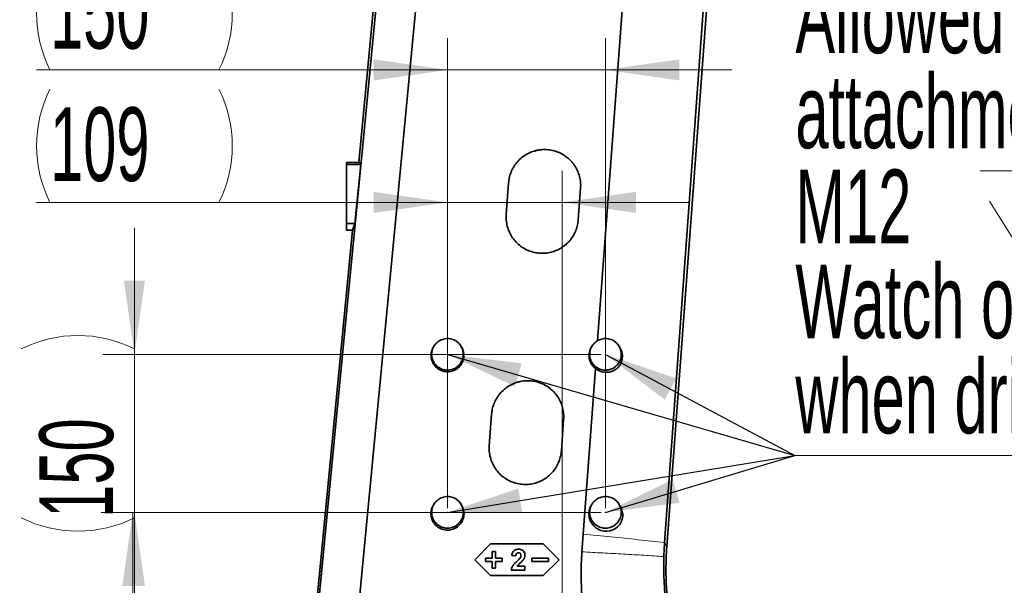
# Model space of a CAD drawing. Header units: millimetres. Extents: x 0 to 12118, y 0 to 8400.
# Tile 20 of 128: x 1789 to 2724, y 4475 to 5012. Entities that reach past the tile are written whole.
import ezdxf

# ---------------------------------------------------------------- set-up
doc = ezdxf.new("R2010")
doc.units = ezdxf.units.MM
doc.header["$LTSCALE"] = 20
doc.header["$PDSIZE"] = -1
doc.styles.add('SLDTEXTSTYLE0', font='TXT', dxfattribs={"width": 0.605})
doc.dimstyles.new('SLDDIMSTYLE1', dxfattribs={"dimtxt": 70, "dimasz": 70, "dimexe": 0, "dimexo": 0.0625, "dimgap": 17.5, "dimtad": 1, "dimdec": 1, "dimrnd": 1e-09, "dimzin": 12, "dimdsep": 46, "dimtxsty": 'SLDTEXTSTYLE0', "dimsah": 1, "dimcen": 0.09, "dimadec": 0, "dimazin": 3, "dimtfac": 1, "dimtmove": 0, "dimatfit": 0, "dimfxl": 1, "dimfrac": 2, "dimtolj": 1, "dimtzin": 12, "dimarcsym": 0})
doc.dimstyles.new('SLDDIMSTYLE2', dxfattribs={"dimtxt": 70, "dimasz": 70, "dimexe": 0, "dimexo": 0.0625, "dimgap": 17.5, "dimtad": 1, "dimdec": 1, "dimrnd": 1e-09, "dimzin": 12, "dimdsep": 46, "dimtxsty": 'SLDTEXTSTYLE0', "dimsah": 1, "dimcen": 0.09, "dimadec": 0, "dimazin": 3, "dimtfac": 1, "dimtofl": 0, "dimtmove": 0, "dimatfit": 3, "dimfxl": 1, "dimfrac": 2, "dimtolj": 1, "dimtzin": 12, "dimarcsym": 0})
doc.dimstyles.new('SLDDIMSTYLE4', dxfattribs={"dimtxt": 0.18, "dimasz": 70, "dimexe": 0, "dimexo": 0.0625, "dimgap": 0, "dimtad": 0, "dimtih": 1, "dimtoh": 1, "dimdec": 0, "dimrnd": 1e-09, "dimzin": 0, "dimdsep": 46, "dimtxsty": 'Standard', "dimsah": 1, "dimcen": 0.09, "dimadec": 0, "dimazin": 0, "dimtfac": 70, "dimtdec": 0, "dimtofl": 0, "dimtmove": 0, "dimatfit": 3, "dimfxl": 1, "dimfrac": 2, "dimtolj": 1, "dimtzin": 0, "dimarcsym": 0})

# ---------------------------------------------------------------- blocks, each defined once
blk = doc.blocks.new('_D_43')
at = {"color": 7, "linetype": 'Continuous', "lineweight": 0}
for p, q in [((1898.44, 4693.87), (1898.44, 4813.87)), ((2341.63, 4693.87), (1868.44, 4693.87)), ((1898.44, 4693.87), (1898.44, 4543.87)), ((2341.63, 4543.87), (1868.44, 4543.87)), ((1898.44, 4543.87), (1898.44, 4423.87))]:
    blk.add_line(p, q, dxfattribs=at)
at = {"color": 7, "linetype": 'Continuous', "lineweight": 18}
for centre, start, end in [((1844.72, 4591.65), 63.43495, 116.56505), ((1844.72, 4646.09), 243.43495, 296.56505)]:
    blk.add_arc(centre, 120.11, start, end, dxfattribs=at)
for points in [[(1898.44, 4693.87), (1908.44, 4763.87), (1888.44, 4763.87)], [(1898.44, 4543.87), (1888.44, 4473.87), (1908.44, 4473.87)]]:
    blk.add_solid(points, dxfattribs=at)
at = {"color": 7, "linetype": 'Continuous', "lineweight": 18, "insert": (1808.2, 4538.66), "char_height": 70, "attachment_point": 1, "rotation": 90, "style": 'SLDTEXTSTYLE0'}
blk.add_mtext('150', dxfattribs=at)
blk = doc.blocks.new('_D_44')
at = {"color": 7, "linetype": 'Continuous', "lineweight": 0}
for p, q in [((2195.63, 4547.87), (2195.63, 4993.88)), ((2345.63, 4547.87), (2345.63, 4993.88)), ((2195.63, 4963.88), (1805.55, 4963.88)), ((2195.63, 4963.88), (2345.63, 4963.88)), ((2345.63, 4963.88), (2465.63, 4963.88))]:
    blk.add_line(p, q, dxfattribs=at)
at = {"color": 7, "linetype": 'Continuous', "lineweight": 18}
for centre, start, end in [((1925.66, 5017.59), 153.43495, 206.56505), ((1871.22, 5017.59), 333.43495, 26.56505)]:
    blk.add_arc(centre, 120.11, start, end, dxfattribs=at)
for points in [[(2195.63, 4963.88), (2125.63, 4973.88), (2125.63, 4953.88)], [(2345.63, 4963.88), (2415.63, 4953.88), (2415.63, 4973.88)]]:
    blk.add_solid(points, dxfattribs=at)
at = {"color": 7, "linetype": 'Continuous', "lineweight": 18, "insert": (1818.23, 5054.11), "char_height": 70, "attachment_point": 1, "style": 'SLDTEXTSTYLE0'}
blk.add_mtext('150', dxfattribs=at)
blk = doc.blocks.new('_D_45')
at = {"color": 7, "linetype": 'Continuous', "lineweight": 0}
for p, q in [((2195.63, 4697.87), (2195.63, 4868.1)), ((2304.63, 4147.87), (2304.63, 4868.1)), ((2195.63, 4838.1), (1805.55, 4838.1)), ((2195.63, 4838.1), (2304.63, 4838.1)), ((2304.63, 4838.1), (2424.63, 4838.1))]:
    blk.add_line(p, q, dxfattribs=at)
at = {"color": 7, "linetype": 'Continuous', "lineweight": 18}
for centre, start, end in [((1925.66, 4891.82), 153.43495, 206.56505), ((1871.22, 4891.82), 333.43495, 26.56505)]:
    blk.add_arc(centre, 120.11, start, end, dxfattribs=at)
for points in [[(2195.63, 4838.1), (2125.63, 4848.1), (2125.63, 4828.1)], [(2304.63, 4838.1), (2374.63, 4828.1), (2374.63, 4848.1)]]:
    blk.add_solid(points, dxfattribs=at)
at = {"color": 7, "linetype": 'Continuous', "lineweight": 18, "insert": (1818.23, 4928.34), "char_height": 70, "attachment_point": 1, "style": 'SLDTEXTSTYLE0'}
blk.add_mtext('109', dxfattribs=at)
blk = doc.blocks.new('_D_46')
at = {"color": 7, "linetype": 'Continuous', "lineweight": 0}
for p, q in [((2341.63, 4543.87), (1866.89, 4543.87)), ((1896.89, 4143.87), (1896.89, 4543.87)), ((2300.63, 4143.87), (1866.89, 4143.87))]:
    blk.add_line(p, q, dxfattribs=at)
at = {"color": 7, "linetype": 'Continuous', "lineweight": 18}
for centre, start, end in [((1843.18, 4316.65), 63.43495, 116.56505), ((1843.18, 4371.09), 243.43495, 296.56505)]:
    blk.add_arc(centre, 120.11, start, end, dxfattribs=at)
for points in [[(1896.89, 4543.87), (1886.89, 4473.87), (1906.89, 4473.87)], [(1896.89, 4143.87), (1906.89, 4213.87), (1886.89, 4213.87)]]:
    blk.add_solid(points, dxfattribs=at)
at = {"color": 7, "linetype": 'Continuous', "lineweight": 18, "insert": (1806.66, 4263.66), "char_height": 70, "attachment_point": 1, "rotation": 90, "style": 'SLDTEXTSTYLE0'}
blk.add_mtext('400', dxfattribs=at)
blk = doc.blocks.new('SW_SYMBOL_HOLE_DEPTH')
at = {"color": 0, "linetype": 'Continuous', "lineweight": 18}
for p, q in [((0, 17500), (16000, 17500)), ((8000, 17500), (8000, 1500)), ((2000, 11100), (8000, 1500)), ((14000, 11100), (8000, 1500))]:
    blk.add_line(p, q, dxfattribs=at)
blk = doc.blocks.new('SW_NOTE_0_11')
at = {"color": 0, "linetype": 'Continuous', "lineweight": 0}
for p, q in [((0, 0), (744.44, 0)), ((744.44, 0), (0, 0)), ((0, 0), (744.44, 0)), ((744.44, 0), (0, 0)), ((0, 0), (744.44, 0)), ((744.44, 0), (0, 0))]:
    blk.add_line(p, q, dxfattribs=at)
at = {"color": 0, "linetype": 'Continuous', "lineweight": 0, "xscale": 0.0045117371, "yscale": 0.0045117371, "zscale": 0.0045117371}
blk.add_blockref('SW_SYMBOL_HOLE_DEPTH', (175.77, 191.43), dxfattribs=at)
at = {"color": 0, "linetype": 'Continuous', "lineweight": 0, "char_height": 70, "attachment_point": 1, "style": 'SLDTEXTSTYLE0'}
for s, insert in [('Allowed positions for', (0.38, 451.99)), ('attachment holes.', (0.38, 361.77)), ('M12', (0.38, 271.55)), ('through.', (273.77, 271.55)), ('Watch out for cables', (0.38, 181.33)), ('when drilling.', (0.38, 91.11))]:
    blk.add_mtext(s, dxfattribs=dict(at, insert=insert))

msp = doc.modelspace()

# ---------------------------------------------------------------- linework, layer by layer
at = {"color": 7, "linetype": 'Continuous', "lineweight": 35}
for p, q in [((2142.898491, 5205.713152), (2111.426715, 4875.870777)), ((2403.895787, 4511.425214), (2453.41984, 5179.390695)), ((2401.762977, 4515.302683), (2441.402793, 5060.631766)), ((2362.032333, 5028.76104), (2338.165581, 4706.853489)), ((2099.628607, 4875.870777), (2111.864329, 4875.870777)), ((2099.628607, 4874.137588), (2099.628607, 4875.870777)), ((2099.628607, 4817.969406), (2099.628607, 4874.137588)), ((2099.628607, 4874.137588), (2113.355765, 4874.137588)), ((2113.355765, 4874.137588), (2107.771457, 4817.969406)), ((2111.864329, 4875.870777), (2113.355765, 4874.137588)), ((2251.434678, 4826.563609), (2253.631824, 4856.483043)), ((2322.047343, 4851.458525), (2319.850197, 4821.539091)), ((2099.628607, 4811.870777), (2099.628607, 4817.969406)), ((2099.628607, 4817.969406), (2107.771457, 4817.969406)), ((2107.771457, 4817.969406), (2105.32018, 4811.870777)), ((2105.32018, 4811.870777), (2065.167647, 4391.049059)), ((2099.628607, 4811.870777), (2105.32018, 4811.870777)), ((2183.348221, 4702.48269), (2182.813084, 4701.719246)), ((2208.444143, 4701.719228), (2207.908993, 4702.48269)), ((2333.348221, 4702.48269), (2332.813058, 4701.719209)), ((2358.774548, 4701.247862), (2357.908993, 4702.48269)), ((2336.207963, 4680.449728), (2324.54177, 4523.099639)), ((2235.322274, 4607.154424), (2237.51942, 4637.073858)), ((2305.93494, 4632.04934), (2303.737794, 4602.129906)), ((2183.348221, 4552.48269), (2182.729354, 4551.599795)), ((2208.527873, 4551.599777), (2207.908993, 4552.48269)), ((2333.348221, 4552.48269), (2332.638469, 4551.470135)), ((2359.052194, 4550.851763), (2357.908993, 4552.48269)), ((2324.54177, 4523.099639), (2323.302243, 4506.381275)), ((2236.628607, 4513.870777), (2221.628607, 4498.870777)), ((2286.628607, 4513.870777), (2236.628607, 4513.870777)), ((2238.128607, 4506.870777), (2238.128607, 4500.370777)), ((2241.128607, 4506.870777), (2238.128607, 4506.870777)), ((2241.128607, 4500.370777), (2241.128607, 4506.870777)), ((2301.628607, 4498.870777), (2286.628607, 4513.870777)), ((2221.628607, 4498.870777), (2236.628607, 4483.870777)), ((2238.128607, 4500.370777), (2231.628607, 4500.370777)), ((2231.628607, 4500.370777), (2231.628607, 4497.370777)), ((2231.628607, 4497.370777), (2238.128607, 4497.370777)), ((2238.128607, 4497.370777), (2238.128607, 4490.870777)), ((2247.628607, 4500.370777), (2241.128607, 4500.370777)), ((2241.128607, 4497.370777), (2247.628607, 4497.370777)), ((2241.128607, 4490.870777), (2241.128607, 4497.370777)), ((2247.628607, 4497.370777), (2247.628607, 4500.370777)), ((2256.667069, 4502.837123), (2260.513223, 4502.46052)), ((2291.628607, 4500.370777), (2275.628607, 4500.370777)), ((2275.628607, 4500.370777), (2275.628607, 4497.370777)), ((2275.628607, 4497.370777), (2291.628607, 4497.370777)), ((2286.628607, 4483.870777), (2301.628607, 4498.870777)), ((2291.628607, 4497.370777), (2291.628607, 4500.370777)), ((2238.128607, 4490.870777), (2241.128607, 4490.870777)), ((2256.154248, 4488.870777), (2269.231171, 4488.870777)), ((2269.231171, 4492.716931), (2261.79928, 4492.716931)), ((2269.231171, 4488.870777), (2269.231171, 4492.716931)), ((2236.628607, 4483.870777), (2286.628607, 4483.870777))]:
    msp.add_line(p, q, dxfattribs=at)
at = {"color": 8, "linetype": 'Continuous', "lineweight": 18}
msp.add_line((2403.895787, 4511.425214), (2401.762993, 4515.302655), dxfattribs=at)
at = {"color": 7, "linetype": 'Continuous', "lineweight": 35, "flags": 128}
for points in [[(2067.142151, 4394.312761), (2096.351376, 4697.029268), (2115.842799, 4899.033116), (2134.010782, 5087.321177)], [(2169.156234, 5059.782438), (2144.071246, 4796.877324), (2124.795381, 4594.855123), (2105.51952, 4392.832921)], [(2332.684606, 4551.438592), (2331.833904, 4550.193785), (2330.698361, 4547.675165), (2330.064162, 4545.211937), (2329.833045, 4542.586892), (2330.018491, 4540.088004), (2330.606427, 4537.581256), (2331.558947, 4535.236547), (2332.885477, 4533.02144), (2334.550238, 4531.018086), (2336.536092, 4529.270977), (2338.82697, 4527.822217), (2341.358994, 4526.747659), (2344.095728, 4526.092969), (2346.959637, 4525.915511), (2349.811539, 4526.248213), (2352.638389, 4527.122951), (2355.149996, 4528.453835), (2357.463013, 4530.310333), (2359.230341, 4532.380006), (2360.659014, 4534.851113), (2361.531098, 4537.264924), (2362.006016, 4539.897027), (2362.03316, 4542.537195), (2362.03316, 4542.537195)]]:
    msp.add_lwpolyline(points, dxfattribs=at)
at = {"color": 7, "linetype": 'Continuous', "lineweight": 35}
for points, knots in [([(2253.631824, 4856.483043), (2253.81789, 4858.094641), (2254.190024, 4861.317832), (2255.688658, 4866.292825), (2258.036735, 4871.270539), (2261.368011, 4876.043923), (2265.4645, 4880.174972), (2270.18319, 4883.572804), (2275.413514, 4886.109655), (2280.983851, 4887.749447), (2286.748881, 4888.410596), (2292.53759, 4888.115967), (2298.187819, 4886.836484), (2303.550272, 4884.648522), (2308.459423, 4881.575777), (2312.801127, 4877.737451), (2316.42222, 4873.211954), (2319.257596, 4868.148042), (2321.167904, 4862.673957), (2322.199099, 4857.048567), (2322.097031, 4853.288812), (2322.047343, 4851.458525)], [0, 0, 0, 0, 0.0451944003, 0.0903887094, 0.1442443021, 0.1980989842, 0.2518776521, 0.3056556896, 0.3593414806, 0.4130273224, 0.4665854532, 0.5201434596, 0.5736412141, 0.6271389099, 0.6806843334, 0.734230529, 0.7878800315, 0.841530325, 0.8952744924, 0.9490185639, 1, 1, 1, 1]), ([(2277.70393, 4886.608103), (2278.732537, 4886.944361), (2281.58949, 4887.878316), (2286.583303, 4888.352966), (2292.401237, 4888.166681), (2296.159216, 4887.199878), (2297.998023, 4886.726814)], [0, 0, 0, 0, 0.1572529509, 0.4367698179, 0.7244074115, 1, 1, 1, 1]), ([(2319.850197, 4821.539091), (2319.664131, 4819.927494), (2319.291998, 4816.704302), (2317.793363, 4811.72931), (2315.445287, 4806.751596), (2312.114011, 4801.978212), (2308.017523, 4797.847163), (2303.298832, 4794.449331), (2298.068509, 4791.91248), (2292.498171, 4790.272687), (2286.733141, 4789.611538), (2280.944432, 4789.906167), (2275.294203, 4791.185649), (2269.931751, 4793.373611), (2265.0226, 4796.446356), (2260.680895, 4800.284682), (2257.059802, 4804.810179), (2254.224425, 4809.874091), (2252.314118, 4815.348176), (2251.282922, 4820.973566), (2251.38499, 4824.733321), (2251.434678, 4826.563609)], [0, 0, 0, 0, 0.0451943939, 0.0903886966, 0.1442442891, 0.1980989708, 0.2518776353, 0.3056556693, 0.3593414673, 0.4130273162, 0.4665854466, 0.5201434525, 0.5736411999, 0.6271388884, 0.6806843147, 0.7342305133, 0.7878800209, 0.8415303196, 0.8952744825, 0.9490185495, 1, 1, 1, 1]), ([(2210.628607, 4693.870777), (2210.588156, 4693.040147), (2210.506087, 4691.354919), (2209.854623, 4688.908479), (2208.820374, 4686.581621), (2207.415765, 4684.480718), (2205.664843, 4682.626736), (2203.643987, 4681.10958), (2201.379111, 4679.938925), (2198.971533, 4679.176666), (2196.448252, 4678.821658), (2193.924215, 4678.89712), (2191.425815, 4679.398247), (2189.066985, 4680.302651), (2186.874574, 4681.604421), (2184.945251, 4683.238919), (2183.305956, 4685.195915), (2182.026296, 4687.379457), (2181.126517, 4689.770305), (2180.644836, 4692.254102), (2180.586146, 4694.805935), (2180.95561, 4697.305866), (2181.742607, 4699.73113), (2182.918212, 4701.966264), (2184.462379, 4703.993314), (2186.309965, 4705.71456), (2188.438407, 4707.115454), (2190.751324, 4708.131139), (2193.225196, 4708.747648), (2195.74601, 4708.942465), (2198.287365, 4708.704195), (2200.73267, 4708.052141), (2203.053776, 4706.985215), (2205.143573, 4705.558303), (2206.979547, 4703.785134), (2208.477274, 4701.748023), (2209.616214, 4699.469983), (2210.447915, 4696.838758), (2210.564304, 4694.926992), (2210.628607, 4693.870777)], [0, 0, 0, 0, 0.0264445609, 0.0536521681, 0.0800972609, 0.1073098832, 0.1337727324, 0.1610073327, 0.1874486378, 0.2146595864, 0.2410942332, 0.2682946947, 0.2947374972, 0.3219427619, 0.3484074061, 0.3756343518, 0.4021322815, 0.4293977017, 0.4558991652, 0.4831729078, 0.5096383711, 0.5368756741, 0.5633184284, 0.5905311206, 0.6169657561, 0.6441666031, 0.6706079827, 0.6978120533, 0.7242740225, 0.7514980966, 0.7779923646, 0.8052533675, 0.8317580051, 0.8590348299, 0.8855032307, 0.9127435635, 0.939187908, 0.9664024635, 1, 1, 1, 1]), ([(2360.628607, 4693.870777), (2360.588156, 4693.040147), (2360.506087, 4691.354919), (2359.854623, 4688.908479), (2358.820374, 4686.581621), (2357.415765, 4684.480718), (2355.664843, 4682.626736), (2353.643987, 4681.10958), (2351.379111, 4679.938925), (2348.971533, 4679.176666), (2346.448252, 4678.821658), (2343.924215, 4678.89712), (2341.425815, 4679.398247), (2339.066985, 4680.302651), (2336.874574, 4681.604421), (2334.945251, 4683.238919), (2333.305956, 4685.195915), (2332.026296, 4687.379457), (2331.126517, 4689.770305), (2330.644836, 4692.254102), (2330.586146, 4694.805935), (2330.95561, 4697.305866), (2331.742607, 4699.73113), (2332.918212, 4701.966264), (2334.462379, 4703.993314), (2336.309965, 4705.71456), (2338.438407, 4707.115454), (2340.751324, 4708.131139), (2343.225196, 4708.747648), (2345.74601, 4708.942465), (2348.287365, 4708.704195), (2350.73267, 4708.052141), (2353.053776, 4706.985215), (2355.143573, 4705.558303), (2356.979547, 4703.785134), (2358.477274, 4701.748023), (2359.616214, 4699.469983), (2360.447915, 4696.838758), (2360.564304, 4694.926992), (2360.628607, 4693.870777)], [0, 0, 0, 0, 0.0264445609, 0.0536521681, 0.0800972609, 0.1073098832, 0.1337727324, 0.1610073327, 0.1874486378, 0.2146595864, 0.2410942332, 0.2682946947, 0.2947374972, 0.3219427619, 0.3484074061, 0.3756343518, 0.4021322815, 0.4293977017, 0.4558991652, 0.4831729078, 0.5096383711, 0.5368756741, 0.5633184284, 0.5905311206, 0.6169657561, 0.6441666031, 0.6706079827, 0.6978120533, 0.7242740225, 0.7514980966, 0.7779923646, 0.8052533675, 0.8317580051, 0.8590348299, 0.8855032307, 0.9127435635, 0.939187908, 0.9664024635, 1, 1, 1, 1]), ([(2208.405465, 4701.690207), (2208.574022, 4701.47382), (2209.27985, 4700.567701), (2210.144272, 4698.717633), (2210.956699, 4696.226876), (2211.301069, 4693.622314), (2211.217964, 4691.005109), (2210.685529, 4688.440986), (2209.738945, 4685.998841), (2208.386191, 4683.753468), (2206.680668, 4681.754948), (2204.653834, 4680.075659), (2202.373299, 4678.74608), (2199.894894, 4677.824745), (2197.294174, 4677.32088), (2194.643838, 4677.267832), (2192.019602, 4677.651046), (2189.499424, 4678.475922), (2187.151695, 4679.70379), (2185.050507, 4681.313254), (2183.247654, 4683.243813), (2181.804991, 4685.451805), (2180.749271, 4687.86222), (2180.125194, 4690.415428), (2179.931522, 4693.032021), (2180.188169, 4695.6452), (2180.887549, 4698.168054), (2181.786534, 4700.214809), (2182.579134, 4701.304294), (2182.858319, 4701.688053)], [0, 0, 0, 0, 0.0121291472, 0.0507907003, 0.0894518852, 0.1279738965, 0.1664935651, 0.2049623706, 0.2434282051, 0.2819578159, 0.320486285, 0.3591760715, 0.3978680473, 0.4367012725, 0.4755381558, 0.5144327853, 0.5533298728, 0.5922275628, 0.63112521, 0.6699500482, 0.7087723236, 0.7474748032, 0.7861734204, 0.8247623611, 0.8633485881, 0.9018958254, 0.9404440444, 0.9790220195, 1, 1, 1, 1]), ([(2336.207963, 4680.449728), (2335.967662, 4680.636932), (2335.040632, 4681.359127), (2333.598017, 4682.825219), (2332.078033, 4684.959667), (2330.948051, 4687.325018), (2330.222983, 4689.843017), (2329.940562, 4692.447376), (2330.089128, 4695.054795), (2330.688062, 4697.581153), (2331.584432, 4699.838624), (2332.456662, 4701.125363), (2332.845366, 4701.698791)], [0, 0, 0, 0, 0.0383589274, 0.1479806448, 0.2576095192, 0.3672280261, 0.4768496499, 0.5864832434, 0.6961139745, 0.8044986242, 0.9128759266, 1, 1, 1, 1]), ([(2336.207963, 4680.449728), (2336.969483, 4679.893804), (2338.515093, 4678.765482), (2341.110509, 4677.631292), (2343.842453, 4676.926516), (2346.635168, 4676.710244), (2349.459228, 4676.992209), (2352.174602, 4677.773813), (2354.724785, 4679.058017), (2356.941821, 4680.750732), (2358.808112, 4682.83275), (2360.208922, 4685.118759), (2361.176235, 4687.605985), (2361.686532, 4690.104231), (2361.781459, 4692.641943), (2361.485116, 4695.095414), (2360.805785, 4697.479499), (2359.90108, 4699.551693), (2359.089325, 4700.726396), (2358.743104, 4701.227418)], [0, 0, 0, 0, 0.06271629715, 0.12729125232, 0.18998910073, 0.25441098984, 0.31862204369, 0.38472424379, 0.44810841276, 0.5135379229, 0.57331899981, 0.63511735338, 0.69043114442, 0.74753818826, 0.79997239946, 0.85394667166, 0.90629523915, 0.96003396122, 1, 1, 1, 1]), ([(2237.51942, 4637.073858), (2237.705487, 4638.685456), (2238.07762, 4641.908647), (2239.576255, 4646.88364), (2241.924331, 4651.861354), (2245.255607, 4656.634738), (2249.352096, 4660.765787), (2254.070787, 4664.163619), (2259.30111, 4666.70047), (2264.871448, 4668.340262), (2270.636477, 4669.001411), (2276.425187, 4668.706782), (2282.075416, 4667.427299), (2287.437869, 4665.239337), (2292.34702, 4662.166592), (2296.688724, 4658.328266), (2300.309816, 4653.802769), (2303.145193, 4648.738857), (2305.0555, 4643.264772), (2306.086695, 4637.639382), (2305.984628, 4633.879627), (2305.93494, 4632.04934)], [0, 0, 0, 0, 0.0451944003, 0.0903887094, 0.1442443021, 0.1980989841, 0.2518776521, 0.3056556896, 0.3593414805, 0.4130273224, 0.4665854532, 0.5201434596, 0.5736412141, 0.6271389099, 0.6806843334, 0.734230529, 0.7878800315, 0.8415303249, 0.8952744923, 0.9490185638, 1, 1, 1, 1]), ([(2261.591527, 4667.198918), (2262.620133, 4667.535176), (2265.477087, 4668.469131), (2270.470899, 4668.943781), (2276.288834, 4668.757496), (2280.046813, 4667.790693), (2281.885619, 4667.317629)], [0, 0, 0, 0, 0.1572529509, 0.4367698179, 0.7244074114, 1, 1, 1, 1]), ([(2303.737794, 4602.129906), (2303.551727, 4600.518309), (2303.179594, 4597.295118), (2301.68096, 4592.320125), (2299.332884, 4587.342411), (2296.001608, 4582.569027), (2291.905119, 4578.437978), (2287.186429, 4575.040146), (2281.956105, 4572.503295), (2276.385767, 4570.863502), (2270.620738, 4570.202353), (2264.832029, 4570.496982), (2259.1818, 4571.776464), (2253.819347, 4573.964426), (2248.910196, 4577.037171), (2244.568492, 4580.875497), (2240.947399, 4585.400994), (2238.112022, 4590.464906), (2236.201714, 4595.938991), (2235.170519, 4601.564381), (2235.272587, 4605.324136), (2235.322274, 4607.154424)], [0, 0, 0, 0, 0.0451943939, 0.0903886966, 0.1442442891, 0.1980989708, 0.2518776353, 0.3056556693, 0.3593414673, 0.4130273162, 0.4665854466, 0.5201434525, 0.5736411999, 0.6271388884, 0.6806843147, 0.7342305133, 0.7878800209, 0.8415303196, 0.8952744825, 0.9490185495, 1, 1, 1, 1]), ([(2210.628607, 4543.870777), (2210.588156, 4543.040147), (2210.506087, 4541.354919), (2209.854623, 4538.908479), (2208.820374, 4536.581621), (2207.415765, 4534.480718), (2205.664843, 4532.626736), (2203.643987, 4531.10958), (2201.379111, 4529.938925), (2198.971533, 4529.176666), (2196.448252, 4528.821658), (2193.924215, 4528.89712), (2191.425815, 4529.398247), (2189.066985, 4530.302651), (2186.874574, 4531.604421), (2184.945251, 4533.238919), (2183.305956, 4535.195915), (2182.026296, 4537.379457), (2181.126517, 4539.770305), (2180.644836, 4542.254102), (2180.586146, 4544.805935), (2180.95561, 4547.305866), (2181.742607, 4549.73113), (2182.918212, 4551.966264), (2184.462379, 4553.993314), (2186.309965, 4555.71456), (2188.438407, 4557.115454), (2190.751324, 4558.131139), (2193.225196, 4558.747648), (2195.74601, 4558.942465), (2198.287365, 4558.704195), (2200.73267, 4558.052141), (2203.053776, 4556.985215), (2205.143573, 4555.558303), (2206.979547, 4553.785134), (2208.477274, 4551.748023), (2209.616214, 4549.469983), (2210.447915, 4546.838758), (2210.564304, 4544.926992), (2210.628607, 4543.870777)], [0, 0, 0, 0, 0.0264445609, 0.0536521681, 0.0800972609, 0.1073098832, 0.1337727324, 0.1610073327, 0.1874486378, 0.2146595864, 0.2410942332, 0.2682946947, 0.2947374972, 0.3219427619, 0.3484074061, 0.3756343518, 0.4021322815, 0.4293977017, 0.4558991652, 0.4831729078, 0.5096383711, 0.5368756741, 0.5633184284, 0.5905311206, 0.6169657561, 0.6441666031, 0.6706079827, 0.6978120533, 0.7242740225, 0.7514980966, 0.7779923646, 0.8052533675, 0.8317580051, 0.8590348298, 0.8855032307, 0.9127435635, 0.939187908, 0.9664024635, 1, 1, 1, 1]), ([(2360.628607, 4543.870777), (2360.588156, 4543.040147), (2360.506087, 4541.354919), (2359.854623, 4538.908479), (2358.820374, 4536.581621), (2357.415765, 4534.480718), (2355.664843, 4532.626736), (2353.643987, 4531.10958), (2351.379111, 4529.938925), (2348.971533, 4529.176666), (2346.448252, 4528.821658), (2343.924215, 4528.89712), (2341.425815, 4529.398247), (2339.066985, 4530.302651), (2336.874574, 4531.604421), (2334.945251, 4533.238919), (2333.305956, 4535.195915), (2332.026296, 4537.379457), (2331.126517, 4539.770305), (2330.644836, 4542.254102), (2330.586146, 4544.805935), (2330.95561, 4547.305866), (2331.742607, 4549.73113), (2332.918212, 4551.966264), (2334.462379, 4553.993314), (2336.309965, 4555.71456), (2338.438407, 4557.115454), (2340.751324, 4558.131139), (2343.225196, 4558.747648), (2345.74601, 4558.942465), (2348.287365, 4558.704195), (2350.73267, 4558.052141), (2353.053776, 4556.985215), (2355.143573, 4555.558303), (2356.979547, 4553.785134), (2358.477274, 4551.748023), (2359.616214, 4549.469983), (2360.447915, 4546.838758), (2360.564304, 4544.926992), (2360.628607, 4543.870777)], [0, 0, 0, 0, 0.02644456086, 0.05365216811, 0.08009726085, 0.10730988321, 0.1337727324, 0.16100733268, 0.18744863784, 0.21465958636, 0.24109423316, 0.26829469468, 0.29473749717, 0.32194276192, 0.34840740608, 0.37563435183, 0.40213228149, 0.42939770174, 0.4558991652, 0.48317290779, 0.50963837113, 0.53687567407, 0.5633184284, 0.59053112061, 0.61696575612, 0.64416660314, 0.67060798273, 0.6978120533, 0.72427402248, 0.7514980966, 0.77799236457, 0.8052533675, 0.83175800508, 0.85903482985, 0.8855032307, 0.9127435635, 0.939187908, 0.96640246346, 1, 1, 1, 1]), ([(2208.48895, 4551.57057), (2208.658565, 4551.352827), (2209.368983, 4550.440833), (2210.239065, 4548.578713), (2211.056882, 4546.071619), (2211.40358, 4543.449944), (2211.319998, 4540.8155), (2210.784126, 4538.234465), (2209.831368, 4535.776194), (2208.469755, 4533.515987), (2206.753047, 4531.504275), (2204.712913, 4529.813908), (2202.417435, 4528.475577), (2199.922802, 4527.548186), (2197.305087, 4527.041015), (2194.637449, 4526.987615), (2191.996102, 4527.373324), (2189.459495, 4528.203574), (2187.096454, 4529.43944), (2184.981549, 4531.059393), (2183.166896, 4533.002551), (2181.714761, 4535.224969), (2180.652072, 4537.651173), (2180.023838, 4540.221134), (2179.828823, 4542.854944), (2180.087089, 4545.485344), (2180.791008, 4548.024853), (2181.695923, 4550.08523), (2182.493798, 4551.182007), (2182.774887, 4551.568398)], [0, 0, 0, 0, 0.0121256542, 0.0507870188, 0.0894480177, 0.1279707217, 0.1664910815, 0.2049610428, 0.2434280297, 0.2819586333, 0.3204880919, 0.3591780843, 0.3978702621, 0.436702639, 0.4755386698, 0.5144316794, 0.553327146, 0.5922230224, 0.6311188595, 0.6699423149, 0.7087632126, 0.747465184, 0.7861632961, 0.8247527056, 0.8633394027, 0.9018877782, 0.9404371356, 0.9790162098, 1, 1, 1, 1]), ([(2362.03316, 4542.537195), (2361.931476, 4543.394486), (2361.725035, 4545.134989), (2360.887376, 4547.6062), (2359.974714, 4549.533868), (2359.241756, 4550.516114), (2359.012466, 4550.823388)], [0, 0, 0, 0, 0.2869530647, 0.5825829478, 0.8694200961, 1, 1, 1, 1]), ([(2263.093351, 4508.870777), (2262.605962, 4508.845758), (2261.63292, 4508.795811), (2260.102712, 4508.369899), (2258.607394, 4507.505397), (2257.340121, 4505.911658), (2256.842309, 4504.243016), (2256.706573, 4503.154056), (2256.667069, 4502.837123)], [0, 0, 0, 0, 0.1482451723, 0.2959620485, 0.4797560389, 0.6647999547, 0.902442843, 1, 1, 1, 1]), ([(2269.231171, 4503.430072), (2269.177829, 4504.062157), (2269.070621, 4505.33253), (2268.082789, 4506.928711), (2266.700798, 4508.108412), (2264.981976, 4508.772785), (2263.732086, 4508.837636), (2263.093351, 4508.870777)], [0, 0, 0, 0, 0.2050867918, 0.4121865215, 0.5931017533, 0.7920613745, 1, 1, 1, 1]), ([(2323.302244, 4506.381275), (2323.057831, 4502.564381), (2322.569003, 4494.930553), (2322.45158, 4483.426643), (2322.779798, 4471.902395), (2323.562204, 4460.860651), (2324.713704, 4450.342811), (2326.173829, 4440.338106), (2327.994701, 4430.374886), (2330.187007, 4420.413166), (2332.750047, 4410.483423), (2335.705065, 4400.586779), (2339.007503, 4390.777821), (2341.527565, 4384.342076), (2342.787591, 4381.124216)], [0, 0, 0, 0, 0.0897288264, 0.1794585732, 0.2698211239, 0.360184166, 0.4391072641, 0.5180304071, 0.5973593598, 0.6766883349, 0.7572919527, 0.837895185, 0.9189479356, 1, 1, 1, 1]), ([(2401.088308, 4501.960503), (2401.135972, 4503.408559), (2401.233053, 4506.357922), (2401.457097, 4510.805983), (2401.661714, 4513.803598), (2401.764035, 4515.30257)], [0, 0, 0, 0, 0.3253329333, 0.662629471, 1, 1, 1, 1]), ([(2417.020846, 4398.841399), (2415.279106, 4404.711544), (2411.795421, 4416.452527), (2407.947825, 4434.42546), (2405.133071, 4452.580133), (2403.448813, 4470.878292), (2402.969275, 4486.822199), (2403.194043, 4500.345731), (2403.662554, 4507.732016), (2403.896808, 4511.425139)], [0, 0, 0, 0, 0.1610242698, 0.3220675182, 0.4831255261, 0.644193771, 0.8052666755, 0.9026338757, 1, 1, 1, 1]), ([(2261.562902, 4497.372379), (2260.945605, 4496.770962), (2259.710455, 4495.567586), (2257.820599, 4493.459679), (2256.527694, 4491.156919), (2256.251332, 4489.4651), (2256.154248, 4488.870777)], [0, 0, 0, 0, 0.2508857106, 0.5019976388, 0.8250556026, 1, 1, 1, 1]), ([(2260.513223, 4502.46052), (2260.563025, 4502.967272), (2260.638771, 4503.738008), (2261.08947, 4504.690906), (2261.661471, 4505.222934), (2262.340082, 4505.502542), (2262.793223, 4505.526037), (2263.013223, 4505.537443)], [0, 0, 0, 0, 0.3402572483, 0.5175089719, 0.696646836, 0.8527218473, 1, 1, 1, 1]), ([(2264.6238, 4500.601546), (2264.393454, 4500.309302), (2263.933201, 4499.725371), (2262.892368, 4498.664409), (2262.094559, 4497.889065), (2261.562902, 4497.372379)], [0, 0, 0, 0, 0.2505104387, 0.5005436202, 1, 1, 1, 1]), ([(2261.79928, 4492.716931), (2262.095552, 4493.1442), (2262.696663, 4494.011096), (2264.084247, 4495.243724), (2265.678849, 4496.647835), (2266.753849, 4497.824784), (2267.292069, 4498.414046)], [0, 0, 0, 0, 0.1960132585, 0.3976951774, 0.6984442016, 1, 1, 1, 1]), ([(2263.013223, 4505.537443), (2263.362779, 4505.510434), (2263.944447, 4505.465489), (2264.639269, 4505.020192), (2265.073535, 4504.473413), (2265.347418, 4503.749558), (2265.37144, 4503.215243), (2265.385017, 4502.913245)], [0, 0, 0, 0, 0.258036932, 0.4293776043, 0.6007583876, 0.7743455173, 1, 1, 1, 1]), ([(2265.385017, 4502.913245), (2265.373666, 4502.706628), (2265.340443, 4502.101908), (2265.051783, 4501.313341), (2264.735312, 4500.787006), (2264.6238, 4500.601546)], [0, 0, 0, 0, 0.2515673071, 0.7362814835, 1, 1, 1, 1]), ([(2267.292069, 4498.414046), (2267.562649, 4498.783793), (2268.10423, 4499.52386), (2268.897763, 4501.031759), (2269.210884, 4502.39568), (2269.228684, 4503.303249), (2269.231171, 4503.430072)], [0, 0, 0, 0, 0.2508340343, 0.5020577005, 0.9304182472, 1, 1, 1, 1]), ([(2415.119906, 4401.712644), (2414.083723, 4405.103801), (2412.011357, 4411.886114), (2409.352492, 4422.205975), (2407.028667, 4432.622599), (2404.835468, 4444.44033), (2402.94366, 4457.668414), (2401.579275, 4472.34114), (2400.874026, 4487.122998), (2401.016824, 4497.010739), (2401.088308, 4501.960503)], [0, 0, 0, 0, 0.1045835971, 0.2091671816, 0.3142675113, 0.4193678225, 0.563672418, 0.7083138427, 0.8539830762, 1, 1, 1, 1])]:
    msp.add_open_spline(points, degree=3, knots=knots, dxfattribs=at)
at = {"color": 8, "linetype": 'Continuous', "lineweight": 18}
for points, knots in [([(2401.763506, 4515.302627), (2393.394412, 4516.185783), (2376.658032, 4517.951904), (2350.879857, 4520.554704), (2333.321765, 4522.251266), (2324.54177, 4523.099639)], [0, 0, 0, 0, 0.3333573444, 0.6666426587, 1, 1, 1, 1]), ([(2401.088308, 4501.960503), (2394.779116, 4502.349946), (2382.159105, 4503.128934), (2362.81836, 4504.251305), (2343.228136, 4505.341476), (2329.943637, 4506.034705), (2323.302243, 4506.381275)], [0, 0, 0, 0, 0.2499688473, 0.5000021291, 0.750033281, 1, 1, 1, 1])]:
    msp.add_open_spline(points, degree=3, knots=knots, dxfattribs=at)
at = {"color": 7, "linetype": 'Continuous', "lineweight": 0}
for p in [(2195.628607, 4693.870777), (2345.628607, 4693.870777), (2195.628607, 4543.870777), (2345.628607, 4543.870777)]:
    msp.add_point(p, dxfattribs=at)

# ---------------------------------------------------------------- block references
msp.add_blockref('SW_NOTE_0_11', (2525.555556, 4597.777778), dxfattribs=at)

# ---------------------------------------------------------------- dimensions: what is measured, and where the dimension line sits
at = {"color": 7, "linetype": 'Continuous', "lineweight": 18}
for base, p1, p2, picture, middle in [((2345.628607, 4963.878439), (2195.628607, 4543.870777), (2345.628607, 4543.870777), '_D_44', (1898.439677, 4963.878439)), ((2304.628607, 4838.100311), (2195.628607, 4693.870777), (2304.628607, 4143.870777), '_D_45', (1898.439677, 4838.100311))]:
    dim = msp.add_linear_dim(base=base, p1=p1, p2=p2, text='(<>)', dimstyle='SLDDIMSTYLE1', dxfattribs=at)
    dim.commit()
    dim.dimension.update_dxf_attribs({"geometry": picture, "text_midpoint": middle, "dimtype": 160})
for base, p1, dimstyle, picture, middle in [((1898.439677, 4543.870777), (2345.628607, 4693.870777), 'SLDDIMSTYLE1', '_D_43', (1898.439677, 4618.870777)), ((1896.892458, 4543.870777), (2304.628607, 4143.870777), 'SLDDIMSTYLE2', '_D_46', (1896.892458, 4343.870777))]:
    dim = msp.add_linear_dim(base=base, p1=p1, p2=(2345.628607, 4543.870777), angle=90, text='(<>)', dimstyle=dimstyle, dxfattribs=at)
    dim.commit()
    dim.dimension.update_dxf_attribs({"geometry": picture, "text_midpoint": middle, "dimtype": 160})

# ---------------------------------------------------------------- leaders
at = {"color": 7, "linetype": 'Continuous', "lineweight": 0}
for points in [[(2195.628607, 4693.870777), (2525.555556, 4597.777778)], [(2345.628607, 4693.870777), (2525.555556, 4597.777778)], [(2195.628607, 4543.870777), (2525.555556, 4597.777778)], [(2345.628607, 4543.870777), (2525.555556, 4597.777778)]]:
    msp.add_leader(points, dimstyle='SLDDIMSTYLE4', dxfattribs=at)

doc.saveas('drawing.dxf')
